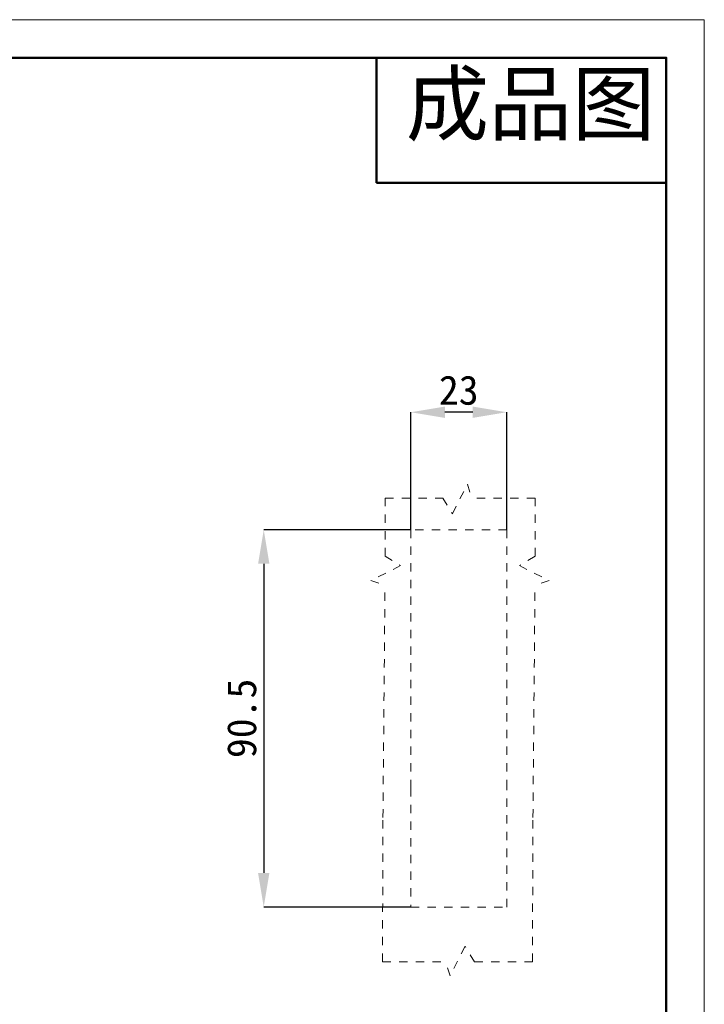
# Model space of a CAD drawing. Header units: millimetres. Extents: x 684 to 1227, y 21 to 405.
# Tile 28 of 28: x 1063 to 1227, y 169 to 405. Entities that reach past the tile are written whole.
import ezdxf

# ---------------------------------------------------------------- set-up
doc = ezdxf.new("R2010")
doc.units = ezdxf.units.MM
doc.header["$LTSCALE"] = 2
doc.header["$PDSIZE"] = -1
doc.linetypes.add('虚线', pattern=[2, 1, -1])
doc.layers.add('7标注层', color=3, linetype='Continuous')
for name, color, linetype, lineweight in [('粗实线层', 7, 'Continuous', 50), ('细实线层', 3, 'Continuous', 18), ('虚线层', 6, '虚线', 18)]:
    doc.layers.add(name, color=color, linetype=linetype, lineweight=lineweight)
doc.styles.add('SLDTEXTSTYLE5', font='TXT', dxfattribs={"width": 0.7})
doc.styles.add('TEXTSTYLE_2', font='arial.ttf')
doc.dimstyles.new('SLDDIMSTYLE0', dxfattribs={"dimtxt": 7, "dimasz": 8.16, "dimexe": 0, "dimexo": 0.0625, "dimgap": 1.75, "dimtad": 2, "dimrnd": 1e-09, "dimzin": 12, "dimdsep": 46, "dimtxsty": 'SLDTEXTSTYLE5', "dimsah": 1, "dimcen": 0.09, "dimadec": 0, "dimazin": 3, "dimtfac": 1, "dimtofl": 0, "dimtmove": 0, "dimatfit": 3, "dimfxl": 1, "dimfrac": 2, "dimtolj": 1, "dimtzin": 12, "dimarcsym": 0})

# ---------------------------------------------------------------- blocks, each defined once
blk = doc.blocks.new('*D11')
at = {"layer": '7标注层', "color": 0, "lineweight": -2, "transparency": 16777216}
for p, q in [((1156.61, 282.44), (1156.61, 310.58)), ((1171.45, 310.58), (1164.77, 310.58)), ((1179.61, 282.44), (1179.61, 310.58))]:
    blk.add_line(p, q, dxfattribs=at)
at = {"layer": '7标注层', "color": 0, "transparency": 16777216}
for points in [[(1164.77, 311.94), (1164.77, 309.22), (1156.61, 310.58)], [(1171.45, 311.94), (1171.45, 309.22), (1179.61, 310.58)]]:
    blk.add_solid(points, dxfattribs=at)
at = {"layer": 'Defpoints', "color": 0, "transparency": 16777216}
for p in [(1156.61, 310.58), (1156.61, 282.38), (1179.61, 282.38)]:
    blk.add_point(p, dxfattribs=at)
at = {"layer": '7标注层', "color": 0, "transparency": 16777216, "insert": (1168.11, 315.83), "char_height": 7, "attachment_point": 5}
blk.add_mtext('\\A1;23', dxfattribs=at)
blk = doc.blocks.new('*D15')
at = {"layer": '7标注层', "color": 0, "lineweight": -2, "transparency": 16777216}
for p, q in [((1156.55, 282.38), (1121.3, 282.38)), ((1121.3, 274.22), (1121.3, 200.04)), ((1156.55, 191.88), (1121.3, 191.88))]:
    blk.add_line(p, q, dxfattribs=at)
at = {"layer": '7标注层', "color": 0, "transparency": 16777216}
for points in [[(1119.94, 274.22), (1122.66, 274.22), (1121.3, 282.38)], [(1119.94, 200.04), (1122.66, 200.04), (1121.3, 191.88)]]:
    blk.add_solid(points, dxfattribs=at)
at = {"layer": 'Defpoints', "color": 0, "transparency": 16777216}
for p in [(1156.61, 282.38), (1121.3, 191.88), (1156.61, 191.88)]:
    blk.add_point(p, dxfattribs=at)
at = {"layer": '7标注层', "color": 0, "transparency": 16777216, "insert": (1116.05, 237.13), "char_height": 7, "attachment_point": 5, "rotation": 90}
blk.add_mtext('\\A1;90.5', dxfattribs=at)

msp = doc.modelspace()

# ---------------------------------------------------------------- linework, layer by layer
at = {"layer": '粗实线层'}
for p, q in [((1148.353, 395.618), (1148.353, 365.618)), ((1148.353, 365.618), (1217.913, 365.618))]:
    msp.add_line(p, q, dxfattribs=at)
msp.add_lwpolyline([(716.848, 395.618), (1217.913, 395.618), (1217.913, 27.751), (716.848, 27.751)], close=True, dxfattribs=at)
msp.add_lwpolyline([(716.848, 395.618), (1217.913, 395.618), (1217.913, 27.751), (716.848, 27.751)], close=True, dxfattribs=at)
at = {"layer": '细实线层'}
msp.add_lwpolyline([(684.27, 404.756), (1227.051, 404.756), (1227.051, 20.972), (684.27, 20.972)], close=True, dxfattribs=at)
msp.add_lwpolyline([(684.27, 404.756), (1227.051, 404.756), (1227.051, 20.972), (684.27, 20.972)], close=True, dxfattribs=at)
at = {"layer": '虚线层'}
for p, q in [((1166.596, 286.226), (1170.203, 293.346)), ((1170.203, 293.346), (1171.22, 289.968)), ((1150.41, 289.968), (1164.317, 289.968)), ((1150.41, 276.061), (1150.41, 289.968)), ((1164.317, 289.968), (1166.596, 286.226)), ((1186.41, 289.968), (1171.22, 289.968)), ((1186.41, 276.061), (1186.41, 289.968)), ((1179.61, 282.375), (1156.61, 282.375)), ((1156.61, 282.375), (1156.61, 220.375)), ((1179.61, 220.375), (1179.61, 282.375)), ((1150.41, 276.061), (1154.153, 273.783)), ((1186.41, 276.061), (1182.667, 273.783)), ((1154.153, 273.783), (1147.033, 270.175)), ((1182.667, 273.783), (1189.788, 270.175)), ((1147.033, 270.175), (1150.41, 269.158)), ((1189.788, 270.175), (1186.41, 269.158)), ((1149.915, 213.33), (1150.41, 269.158)), ((1185.915, 213.33), (1186.41, 269.158)), ((1156.61, 220.375), (1156.61, 191.875)), ((1179.61, 191.875), (1179.61, 220.375)), ((1149.802, 178.722), (1149.915, 213.33)), ((1185.802, 178.722), (1185.915, 213.33)), ((1156.61, 191.875), (1179.61, 191.875)), ((1169.617, 182.465), (1166.009, 175.345)), ((1171.895, 178.722), (1169.617, 182.465)), ((1149.802, 178.722), (1164.993, 178.722)), ((1166.009, 175.345), (1164.993, 178.722)), ((1171.895, 178.722), (1185.802, 178.722))]:
    msp.add_line(p, q, dxfattribs=at)

# ---------------------------------------------------------------- texts
at = {"color": 3, "linetype": 'Continuous', "insert": (1155.405, 391.912), "char_height": 14.6204, "width": 64.24962, "attachment_point": 1, "line_spacing_factor": 0.9, "style": 'TEXTSTYLE_2'}
msp.add_mtext('成品图', dxfattribs=at)

# ---------------------------------------------------------------- dimensions: what is measured, and where the dimension line sits
at = {"layer": '7标注层'}
dim = msp.add_linear_dim(base=(1156.61, 310.579), p1=(1179.61, 282.375), p2=(1156.61, 282.375), dimstyle='SLDDIMSTYLE0', override={"dimtxsty": 'Standard'}, dxfattribs=at)
dim.commit()
dim.dimension.update_dxf_attribs({"geometry": '*D11', "text_midpoint": (1168.11, 315.829)})
dim = msp.add_linear_dim(base=(1121.302, 191.875), p1=(1156.61, 282.375), p2=(1156.61, 191.875), angle=90, dimstyle='SLDDIMSTYLE0', override={"dimtxsty": 'Standard'}, dxfattribs=at)
dim.commit()
dim.dimension.update_dxf_attribs({"geometry": '*D15', "text_midpoint": (1116.052, 237.125)})

doc.saveas('drawing.dxf')
